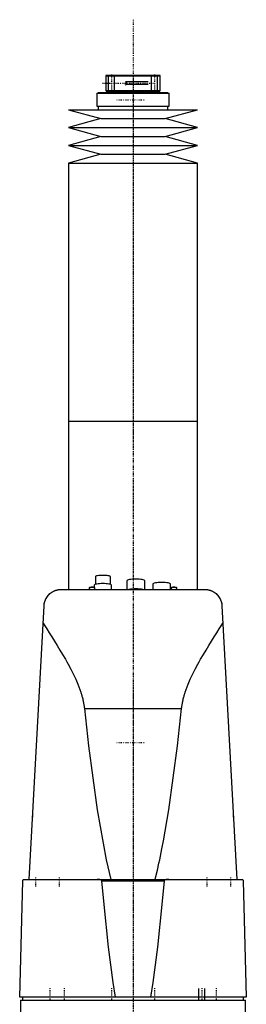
# Model space of a CAD drawing. Extents: x -120 to 120, y -1 to 1168.
# Tile 2 of 2: x -79 to 79, y 483 to 1168. Entities that reach past the tile are written whole.
import ezdxf

# ---------------------------------------------------------------- set-up
doc = ezdxf.new("R2010")
doc.units = 0
doc.linetypes.add('CENTER', pattern=[1.5, 0.45, -0.5, 0.05, -0.5])
for name, color, linetype in [('AM_0', 7, 'CONTINUOUS'), ('AM_10', 7, 'CONTINUOUS'), ('AM_7', 7, 'CENTER')]:
    doc.layers.add(name, color=color, linetype=linetype)

msp = doc.modelspace()

# ---------------------------------------------------------------- linework, layer by layer
at = {"layer": 'AM_0', "color": 7, "linetype": 'CONTINUOUS'}
for p, q in [((-18.7, 1129.5), (-19, 1129.2)), ((-19, 1129.2), (-19, 1118.8)), ((-19, 1129.2), (19, 1129.2)), ((-18.7, 1129.5), (18.7, 1129.5)), ((19, 1129.2), (18.7, 1129.5)), ((19, 1118.8), (19, 1129.2)), ((-19, 1118.8), (-18.7, 1118.5)), ((-19, 1118.8), (19, 1118.8)), ((-18.7, 1118.5), (18.7, 1118.5)), ((-12.5, 1118.5), (-12.5, 1117.5)), ((12.5, 1117.5), (12.5, 1118.5)), ((18.7, 1118.5), (19, 1118.8)), ((-25.15, 1117), (-25.15, 1108)), ((-25.15, 1117), (25.15, 1117)), ((-24.35, 1117.5), (-24.35, 1117)), ((-24.35, 1117.5), (24.35, 1117.5)), ((24.35, 1117), (24.35, 1117.5)), ((25.15, 1108), (25.15, 1117)), ((-45, 1105.5), (-22.5, 1099.3)), ((-45, 1105.5), (45, 1105.5)), ((-25.15, 1108), (25.15, 1108)), ((-24.35, 1108), (-24.35, 1105.5)), ((22.5, 1099.3), (45, 1105.5)), ((24.35, 1105.5), (24.35, 1108)), ((-22.5, 1099.3), (-45, 1093.1)), ((-22.5, 1099.3), (22.5, 1099.3)), ((45, 1093.1), (22.5, 1099.3)), ((-45, 1093.1), (-22.5, 1086.9)), ((-45, 1093.1), (45, 1093.1)), ((22.5, 1086.9), (45, 1093.1)), ((-22.5, 1086.9), (-45, 1080.7)), ((-22.5, 1086.9), (22.5, 1086.9)), ((45, 1080.7), (22.5, 1086.9)), ((-45, 1080.7), (-22.5, 1074.5)), ((-45, 1080.7), (45, 1080.7)), ((22.5, 1074.5), (45, 1080.7)), ((-22.5, 1074.5), (-45, 1068.3)), ((-22.5, 1074.5), (22.5, 1074.5)), ((45, 1068.3), (22.5, 1074.5)), ((-45, 1068.3), (-45, 888.75)), ((-45, 1068.3), (45, 1068.3)), ((45, 888.75), (45, 1068.3)), ((-45, 888.75), (-45, 771.5)), ((-45, 888.75), (45, 888.75)), ((-45, 888.75), (0, 888.75)), ((45, 771.5), (45, 888.75)), ((-26.25, 780.38), (-26.25, 774.98)), ((-15.75, 774.98), (-15.75, 780.38)), ((-4.25, 777.52), (-4.25, 771.5)), ((8.25, 771.5), (8.25, 777.52)), ((13.75, 775.26), (13.75, 771.5)), ((26.25, 771.5), (26.25, 775.26)), ((-50, 771.5), (50, 771.5)), ((-30.47, 772.49), (-30.5, 772.43)), ((-30.5, 772.43), (-30.5, 771.5)), ((-30.22, 772.73), (-30.47, 772.49)), ((-27, 774.47), (-27, 772.83)), ((-26.53, 772.49), (-26.78, 772.73)), ((-26.5, 771.5), (-26.5, 772.43)), ((-15, 771.5), (-15, 774.47)), ((26.53, 772.49), (26.5, 772.43)), ((26.5, 772.43), (26.5, 771.5)), ((26.78, 772.73), (26.53, 772.49)), ((30.47, 772.49), (30.22, 772.73)), ((30.5, 771.5), (30.5, 772.43)), ((-72.48, 569.6), (-61.98, 760.16)), ((61.98, 760.16), (72.48, 569.6)), ((-33.89, 688.56), (33.89, 688.56)), ((-70, 614.67), (-70, 612.94)), ((70, 612.94), (70, 614.67)), ((-75.83, 569.6), (75.83, 569.6)), ((-79, 487.5), (-76.83, 568.63)), ((-21.74, 568.63), (21.74, 568.63)), ((76.83, 568.63), (79, 487.5)), ((79, 487.5), (-79, 487.5)), ((-77, 487.5), (-77, 485.5)), ((77, 485.5), (77, 487.5)), ((-78.5, 485.5), (78.5, 485.5)), ((-78.5, 485.5), (-78.5, 472.2)), ((78.5, 472.2), (78.5, 485.5))]:
    msp.add_line(p, q, dxfattribs=at)
for points in [[(-15, 774.47), (-15.12, 774.68), (-15.46, 774.87), (-16.01, 775.05), (-16.76, 775.21), (-17.67, 775.34), (-18.7, 775.44), (-19.83, 775.5), (-21, 775.52), (-22.17, 775.5), (-23.3, 775.44), (-24.33, 775.34), (-25.24, 775.21), (-25.99, 775.05), (-26.54, 774.87), (-26.88, 774.68), (-27, 774.47)], [(-15.75, 780.38), (-15.85, 780.56), (-16.15, 780.73), (-16.63, 780.89), (-17.29, 781.03), (-18.08, 781.14), (-18.99, 781.23), (-19.98, 781.28), (-21, 781.29), (-22.02, 781.28), (-23.01, 781.23), (-23.92, 781.14), (-24.71, 781.03), (-25.37, 780.89), (-25.85, 780.73), (-26.15, 780.56), (-26.25, 780.38)], [(8.25, 777.52), (8.13, 777.73), (7.77, 777.93), (7.2, 778.12), (6.42, 778.29), (5.47, 778.42), (4.39, 778.52), (3.22, 778.58), (2, 778.6), (0.78, 778.58), (-0.39, 778.52), (-1.47, 778.42), (-2.42, 778.29), (-3.2, 778.12), (-3.77, 777.93), (-4.13, 777.73), (-4.25, 777.52)], [(26.25, 775.26), (26.13, 775.47), (25.77, 775.68), (25.2, 775.87), (24.42, 776.03), (23.47, 776.16), (22.39, 776.26), (21.22, 776.33), (20, 776.35), (18.78, 776.33), (17.61, 776.26), (16.53, 776.16), (15.58, 776.03), (14.8, 775.87), (14.23, 775.68), (13.87, 775.47), (13.75, 775.26)], [(-26.5, 772.43), (-26.54, 772.5), (-26.65, 772.57), (-26.84, 772.63), (-27.09, 772.68), (-27.4, 772.72), (-27.75, 772.75), (-28.13, 772.77), (-28.52, 772.78), (-28.91, 772.77), (-29.29, 772.75), (-29.63, 772.72), (-29.94, 772.67), (-30.18, 772.62), (-30.36, 772.56), (-30.47, 772.49)], [(-28.5, 772.98), (-28.85, 772.98), (-29.18, 772.96), (-29.48, 772.93), (-29.75, 772.89), (-29.97, 772.84), (-30.13, 772.79), (-30.22, 772.73)], [(-26.78, 772.73), (-26.87, 772.79), (-27.03, 772.84), (-27.25, 772.89), (-27.52, 772.93), (-27.82, 772.96), (-28.15, 772.98), (-28.5, 772.98)], [(6.86, 771.5), (5.81, 771.64), (4.62, 771.75), (3.34, 771.82), (2, 771.84), (0.66, 771.82), (-0.62, 771.75), (-1.81, 771.64), (-2.86, 771.5)], [(30.5, 772.43), (30.46, 772.5), (30.35, 772.57), (30.16, 772.63), (29.91, 772.68), (29.6, 772.72), (29.25, 772.75), (28.87, 772.77), (28.48, 772.78), (28.09, 772.77), (27.71, 772.75), (27.37, 772.72), (27.06, 772.67), (26.82, 772.62), (26.64, 772.56), (26.53, 772.49)], [(28.5, 772.98), (28.15, 772.98), (27.82, 772.96), (27.52, 772.93), (27.25, 772.89), (27.03, 772.84), (26.87, 772.79), (26.78, 772.73)], [(30.22, 772.73), (30.13, 772.79), (29.97, 772.84), (29.75, 772.89), (29.48, 772.93), (29.18, 772.96), (28.85, 772.98), (28.5, 772.98)]]:
    msp.add_lwpolyline(points, dxfattribs=at)
for points in [[(-61.98, 760.16, 0), (-61.95, 760.64, 0), (-61.82, 761.58, 0), (-61.62, 762.5, 0), (-61.49, 762.95, 0), (-61.35, 763.4, 0), (-61.02, 764.26, 0), (-60.62, 765.08, 0), (-60.17, 765.87, 0), (-59.67, 766.61, 0), (-59.12, 767.3, 0), (-58.83, 767.63, 0), (-58.52, 767.95, 0), (-57.89, 768.54, 0), (-57.22, 769.09, 0), (-56.49, 769.59, 0), (-55.66, 770.08, 0), (-55.13, 770.35, 0), (-54.97, 770.42, 0), (-54.8, 770.5, 0), (-54.72, 770.53, 0), (-54.64, 770.57, 0), (-54.47, 770.64, 0), (-54.3, 770.7, 0), (-54.21, 770.74, 0), (-54.12, 770.77, 0), (-53.94, 770.83, 0), (-53.76, 770.9, 0), (-53.67, 770.93, 0), (-53.57, 770.96, 0), (-53.38, 771.01, 0), (-53.19, 771.07, 0), (-52.99, 771.12, 0), (-52.79, 771.17, 0), (-52.57, 771.22, 0), (-52.46, 771.24, 0), (-52.35, 771.27, 0), (-52.11, 771.31, 0), (-51.85, 771.36, 0), (-51.7, 771.38, 0), (-51.66, 771.39, 0), (-51.61, 771.39, 0), (-51.59, 771.39, 0), (-51.57, 771.4, 0), (-51.52, 771.4, 0), (-51.48, 771.41, 0), (-51.43, 771.41, 0), (-51.39, 771.42, 0), (-51.34, 771.42, 0), (-51.32, 771.43, 0), (-51.29, 771.43, 0), (-51.25, 771.44, 0), (-51.2, 771.44, 0), (-51.15, 771.44, 0), (-51.11, 771.45, 0), (-51.06, 771.45, 0), (-51.03, 771.46, 0), (-51.01, 771.46, 0), (-50.96, 771.46, 0), (-50.91, 771.47, 0), (-50.89, 771.47, 0), (-50.87, 771.47, 0), (-50.82, 771.47, 0), (-50.77, 771.48, 0), (-50.74, 771.48, 0), (-50.72, 771.48, 0), (-50.67, 771.48, 0), (-50.62, 771.48, 0), (-50.57, 771.49, 0), (-50.52, 771.49, 0), (-50.47, 771.49, 0), (-50.45, 771.49, 0), (-50.42, 771.49, 0), (-50.37, 771.49, 0), (-50.32, 771.5, 0), (-50.27, 771.5, 0), (-50.22, 771.5, 0), (-50.17, 771.5, 0), (-50.15, 771.5, 0), (-50.12, 771.5, 0), (-50.07, 771.5, 0), (-50.02, 771.5, 0), (-50, 771.5, 0)], [(-60.27, 765.71, 0), (-60.18, 765.86, 0), (-59.99, 766.14, 0), (-59.8, 766.42, 0), (-59.71, 766.56, 0), (-59.61, 766.69, 0), (-59.42, 766.93, 0), (-59.24, 767.16, 0), (-59.07, 767.36, 0), (-58.91, 767.54, 0), (-58.76, 767.7, 0), (-58.69, 767.78, 0), (-58.62, 767.85, 0), (-58.49, 767.99, 0), (-58.37, 768.1, 0), (-58.26, 768.2, 0), (-58.18, 768.28, 0), (-58.11, 768.35, 0), (-58.08, 768.37, 0), (-58.05, 768.4, 0), (-58.02, 768.43, 0), (-58, 768.44, 0), (-58, 768.44, 0)], [(50, 771.5, 0), (50.02, 771.5, 0), (50.07, 771.5, 0), (50.12, 771.5, 0), (50.15, 771.5, 0), (50.17, 771.5, 0), (50.22, 771.5, 0), (50.27, 771.5, 0), (50.32, 771.5, 0), (50.37, 771.49, 0), (50.42, 771.49, 0), (50.45, 771.49, 0), (50.47, 771.49, 0), (50.52, 771.49, 0), (50.57, 771.49, 0), (50.62, 771.48, 0), (50.67, 771.48, 0), (50.72, 771.48, 0), (50.74, 771.48, 0), (50.77, 771.48, 0), (50.82, 771.47, 0), (50.87, 771.47, 0), (50.89, 771.47, 0), (50.91, 771.47, 0), (50.96, 771.46, 0), (51.01, 771.46, 0), (51.03, 771.46, 0), (51.06, 771.45, 0), (51.11, 771.45, 0), (51.15, 771.44, 0), (51.2, 771.44, 0), (51.25, 771.44, 0), (51.29, 771.43, 0), (51.32, 771.43, 0), (51.34, 771.42, 0), (51.39, 771.42, 0), (51.43, 771.41, 0), (51.48, 771.41, 0), (51.52, 771.4, 0), (51.57, 771.4, 0), (51.59, 771.39, 0), (51.61, 771.39, 0), (51.66, 771.39, 0), (51.7, 771.38, 0), (51.85, 771.36, 0), (52.11, 771.31, 0), (52.35, 771.27, 0), (52.46, 771.24, 0), (52.57, 771.22, 0), (52.79, 771.17, 0), (52.99, 771.12, 0), (53.19, 771.07, 0), (53.38, 771.01, 0), (53.57, 770.96, 0), (53.67, 770.93, 0), (53.76, 770.9, 0), (53.94, 770.83, 0), (54.12, 770.77, 0), (54.21, 770.74, 0), (54.3, 770.7, 0), (54.47, 770.64, 0), (54.64, 770.57, 0), (54.72, 770.53, 0), (54.8, 770.5, 0), (54.97, 770.42, 0), (55.13, 770.35, 0), (55.66, 770.08, 0), (56.49, 769.59, 0), (57.22, 769.09, 0), (57.89, 768.54, 0), (58.52, 767.95, 0), (58.83, 767.63, 0), (59.12, 767.3, 0), (59.67, 766.61, 0), (60.17, 765.87, 0), (60.62, 765.08, 0), (61.02, 764.26, 0), (61.35, 763.4, 0), (61.49, 762.95, 0), (61.62, 762.5, 0), (61.82, 761.58, 0), (61.95, 760.64, 0), (61.98, 760.16, 0)], [(58, 768.44, 0), (58, 768.44, 0), (58.02, 768.43, 0), (58.05, 768.4, 0), (58.08, 768.37, 0), (58.11, 768.35, 0), (58.18, 768.28, 0), (58.26, 768.2, 0), (58.37, 768.1, 0), (58.49, 767.99, 0), (58.62, 767.85, 0), (58.69, 767.78, 0), (58.76, 767.7, 0), (58.91, 767.54, 0), (59.07, 767.36, 0), (59.24, 767.16, 0), (59.42, 766.93, 0), (59.61, 766.69, 0), (59.71, 766.56, 0), (59.8, 766.42, 0), (59.99, 766.14, 0), (60.18, 765.86, 0), (60.27, 765.71, 0)], [(-61.98, 760.16, 0), (-61.97, 760.32, 0), (-61.94, 760.65, 0), (-61.91, 760.97, 0), (-61.89, 761.13, 0), (-61.86, 761.3, 0), (-61.81, 761.62, 0), (-61.75, 761.94, 0), (-61.68, 762.26, 0), (-61.6, 762.57, 0), (-61.51, 762.89, 0), (-61.47, 763.04, 0), (-61.42, 763.2, 0), (-61.31, 763.51, 0), (-61.2, 763.81, 0), (-61.08, 764.11, 0), (-60.95, 764.41, 0), (-60.81, 764.71, 0), (-60.74, 764.86, 0), (-60.66, 765, 0), (-60.51, 765.29, 0), (-60.35, 765.57, 0), (-60.27, 765.71, 0)], [(60.27, 765.71, 0), (60.35, 765.57, 0), (60.51, 765.29, 0), (60.66, 765, 0), (60.74, 764.86, 0), (60.81, 764.71, 0), (60.95, 764.41, 0), (61.08, 764.11, 0), (61.2, 763.81, 0), (61.31, 763.51, 0), (61.42, 763.2, 0), (61.47, 763.04, 0), (61.51, 762.89, 0), (61.6, 762.57, 0), (61.68, 762.26, 0), (61.75, 761.94, 0), (61.81, 761.62, 0), (61.86, 761.3, 0), (61.89, 761.13, 0), (61.91, 760.97, 0), (61.94, 760.65, 0), (61.97, 760.32, 0), (61.98, 760.16, 0)], [(-62.65, 748.09, 0), (-61.85, 746.79, 0), (-60.18, 744.12, 0), (-58.43, 741.34, 0), (-57.54, 739.91, 0), (-56.63, 738.46, 0), (-54.77, 735.49, 0), (-52.87, 732.43, 0), (-50.95, 729.3, 0), (-49.03, 726.09, 0), (-47.11, 722.81, 0), (-46.16, 721.14, 0), (-45.23, 719.46, 0), (-43.39, 716.06, 0), (-41.63, 712.6, 0), (-39.96, 709.08, 0), (-38.42, 705.5, 0), (-37.04, 701.86, 0), (-36.41, 700.01, 0), (-36.31, 699.71, 0), (-36.12, 699.09, 0), (-35.93, 698.46, 0), (-35.83, 698.15, 0), (-35.74, 697.84, 0), (-35.57, 697.21, 0), (-35.4, 696.59, 0), (-35.23, 695.96, 0), (-35.08, 695.33, 0), (-34.93, 694.69, 0), (-34.86, 694.37, 0), (-34.79, 694.06, 0), (-34.65, 693.42, 0), (-34.52, 692.78, 0), (-34.4, 692.13, 0), (-34.29, 691.49, 0), (-34.19, 690.84, 0), (-34.14, 690.52, 0), (-34.09, 690.19, 0), (-34, 689.54, 0), (-33.92, 688.89, 0), (-33.89, 688.56, 0)], [(33.89, 688.56, 0), (33.92, 688.89, 0), (34, 689.54, 0), (34.09, 690.19, 0), (34.14, 690.52, 0), (34.19, 690.84, 0), (34.29, 691.49, 0), (34.4, 692.13, 0), (34.52, 692.78, 0), (34.65, 693.42, 0), (34.79, 694.06, 0), (34.86, 694.37, 0), (34.93, 694.69, 0), (35.08, 695.33, 0), (35.23, 695.96, 0), (35.4, 696.59, 0), (35.57, 697.21, 0), (35.74, 697.84, 0), (35.83, 698.15, 0), (35.93, 698.46, 0), (36.12, 699.09, 0), (36.31, 699.71, 0), (36.41, 700.01, 0), (37.04, 701.86, 0), (38.42, 705.5, 0), (39.96, 709.08, 0), (41.63, 712.6, 0), (43.39, 716.06, 0), (45.23, 719.46, 0), (46.16, 721.14, 0), (47.11, 722.81, 0), (49.03, 726.09, 0), (50.95, 729.3, 0), (52.87, 732.43, 0), (54.77, 735.49, 0), (56.63, 738.46, 0), (57.54, 739.91, 0), (58.43, 741.34, 0), (60.18, 744.12, 0), (61.85, 746.79, 0), (62.65, 748.09, 0)], [(-33.89, 688.56, 0), (-30.94, 662.64, 0), (-24.88, 617.98, 0), (-18.61, 583.2, 0), (-15.41, 569.6, 0)], [(15.41, 569.6, 0), (15.95, 571.69, 0), (17.01, 576.08, 0), (18.08, 580.76, 0), (18.61, 583.2, 0), (19.13, 585.71, 0), (20.19, 590.95, 0), (21.24, 596.47, 0), (24.88, 617.98, 0), (30.94, 662.64, 0), (33.89, 688.56, 0)], [(-76.83, 568.63, 0), (-76.83, 568.63, 0), (-76.83, 568.64, 0), (-76.83, 568.64, 0), (-76.83, 568.65, 0), (-76.83, 568.65, 0), (-76.83, 568.65, 0), (-76.83, 568.66, 0), (-76.83, 568.67, 0), (-76.83, 568.67, 0), (-76.83, 568.68, 0), (-76.83, 568.68, 0), (-76.83, 568.68, 0), (-76.83, 568.69, 0), (-76.83, 568.7, 0), (-76.82, 568.7, 0), (-76.82, 568.71, 0), (-76.82, 568.71, 0), (-76.82, 568.72, 0), (-76.82, 568.72, 0), (-76.82, 568.73, 0), (-76.82, 568.73, 0), (-76.82, 568.73, 0), (-76.82, 568.74, 0), (-76.82, 568.74, 0), (-76.82, 568.75, 0), (-76.82, 568.75, 0), (-76.82, 568.75, 0), (-76.82, 568.76, 0), (-76.82, 568.76, 0), (-76.82, 568.77, 0), (-76.81, 568.77, 0), (-76.81, 568.78, 0), (-76.81, 568.78, 0), (-76.81, 568.78, 0), (-76.81, 568.79, 0), (-76.81, 568.79, 0), (-76.81, 568.81, 0), (-76.8, 568.84, 0), (-76.8, 568.86, 0), (-76.79, 568.88, 0), (-76.79, 568.9, 0), (-76.78, 568.91, 0), (-76.77, 568.93, 0), (-76.77, 568.95, 0), (-76.76, 568.97, 0), (-76.75, 568.99, 0), (-76.74, 569.01, 0), (-76.74, 569.02, 0), (-76.73, 569.03, 0), (-76.73, 569.05, 0), (-76.72, 569.06, 0), (-76.71, 569.07, 0), (-76.71, 569.08, 0), (-76.7, 569.09, 0), (-76.69, 569.11, 0), (-76.69, 569.11, 0), (-76.68, 569.12, 0), (-76.68, 569.13, 0), (-76.67, 569.15, 0), (-76.64, 569.19, 0), (-76.59, 569.26, 0), (-76.53, 569.31, 0), (-76.48, 569.36, 0), (-76.42, 569.41, 0), (-76.39, 569.43, 0), (-76.36, 569.45, 0), (-76.3, 569.48, 0), (-76.24, 569.51, 0), (-76.17, 569.54, 0), (-76.11, 569.56, 0), (-76.05, 569.58, 0), (-76.02, 569.58, 0), (-75.99, 569.59, 0), (-75.92, 569.6, 0), (-75.86, 569.6, 0), (-75.83, 569.6, 0)], [(-21.74, 568.63, 0), (-21.74, 568.63, 0), (-21.74, 568.63, 0), (-21.74, 568.64, 0), (-21.74, 568.64, 0), (-21.74, 568.64, 0), (-21.74, 568.65, 0), (-21.74, 568.66, 0), (-21.75, 568.66, 0), (-21.75, 568.67, 0), (-21.75, 568.67, 0), (-21.75, 568.67, 0), (-21.75, 568.68, 0), (-21.75, 568.68, 0), (-21.75, 568.69, 0), (-21.75, 568.69, 0), (-21.76, 568.7, 0), (-21.76, 568.7, 0), (-21.76, 568.71, 0), (-21.76, 568.71, 0), (-21.76, 568.71, 0), (-21.76, 568.72, 0), (-21.77, 568.72, 0), (-21.77, 568.73, 0), (-21.77, 568.73, 0), (-21.77, 568.74, 0), (-21.77, 568.74, 0), (-21.77, 568.74, 0), (-21.78, 568.75, 0), (-21.78, 568.75, 0), (-21.78, 568.76, 0), (-21.78, 568.76, 0), (-21.79, 568.77, 0), (-21.79, 568.77, 0), (-21.79, 568.77, 0), (-21.79, 568.78, 0), (-21.8, 568.78, 0), (-21.81, 568.8, 0), (-21.83, 568.82, 0), (-21.85, 568.85, 0), (-21.87, 568.87, 0), (-21.88, 568.88, 0), (-21.89, 568.89, 0), (-21.92, 568.92, 0), (-21.94, 568.94, 0), (-21.97, 568.96, 0), (-22, 568.98, 0), (-22.02, 569, 0), (-22.04, 569.01, 0), (-22.05, 569.01, 0), (-22.08, 569.03, 0), (-22.11, 569.05, 0), (-22.12, 569.06, 0), (-22.14, 569.07, 0), (-22.17, 569.08, 0), (-22.2, 569.1, 0), (-22.21, 569.1, 0), (-22.23, 569.11, 0), (-22.26, 569.13, 0), (-22.28, 569.14, 0), (-22.38, 569.18, 0), (-22.56, 569.25, 0), (-22.74, 569.31, 0), (-22.93, 569.36, 0), (-23.12, 569.41, 0), (-23.22, 569.43, 0), (-23.32, 569.45, 0), (-23.51, 569.48, 0), (-23.71, 569.51, 0), (-23.91, 569.54, 0), (-24.11, 569.56, 0), (-24.3, 569.58, 0), (-24.4, 569.58, 0), (-24.5, 569.59, 0), (-24.69, 569.6, 0), (-24.88, 569.6, 0), (-24.97, 569.6, 0)], [(24.97, 569.6, 0), (24.88, 569.6, 0), (24.69, 569.6, 0), (24.5, 569.59, 0), (24.4, 569.58, 0), (24.3, 569.58, 0), (24.11, 569.56, 0), (23.91, 569.54, 0), (23.71, 569.51, 0), (23.51, 569.48, 0), (23.32, 569.45, 0), (23.22, 569.43, 0), (23.12, 569.41, 0), (22.93, 569.36, 0), (22.74, 569.31, 0), (22.56, 569.25, 0), (22.38, 569.18, 0), (22.28, 569.14, 0), (22.26, 569.13, 0), (22.23, 569.11, 0), (22.21, 569.1, 0), (22.2, 569.1, 0), (22.17, 569.08, 0), (22.14, 569.07, 0), (22.12, 569.06, 0), (22.11, 569.05, 0), (22.08, 569.03, 0), (22.05, 569.01, 0), (22.04, 569.01, 0), (22.02, 569, 0), (22, 568.98, 0), (21.97, 568.96, 0), (21.94, 568.94, 0), (21.92, 568.92, 0), (21.89, 568.89, 0), (21.88, 568.88, 0), (21.87, 568.87, 0), (21.85, 568.85, 0), (21.83, 568.82, 0), (21.81, 568.8, 0), (21.8, 568.78, 0), (21.79, 568.78, 0), (21.79, 568.77, 0), (21.79, 568.77, 0), (21.79, 568.77, 0), (21.78, 568.76, 0), (21.78, 568.76, 0), (21.78, 568.75, 0), (21.78, 568.75, 0), (21.77, 568.74, 0), (21.77, 568.74, 0), (21.77, 568.74, 0), (21.77, 568.73, 0), (21.77, 568.73, 0), (21.77, 568.72, 0), (21.76, 568.72, 0), (21.76, 568.71, 0), (21.76, 568.71, 0), (21.76, 568.71, 0), (21.76, 568.7, 0), (21.76, 568.7, 0), (21.75, 568.69, 0), (21.75, 568.69, 0), (21.75, 568.68, 0), (21.75, 568.68, 0), (21.75, 568.67, 0), (21.75, 568.67, 0), (21.75, 568.67, 0), (21.75, 568.66, 0), (21.74, 568.66, 0), (21.74, 568.65, 0), (21.74, 568.64, 0), (21.74, 568.64, 0), (21.74, 568.64, 0), (21.74, 568.63, 0), (21.74, 568.63, 0), (21.74, 568.63, 0)], [(75.83, 569.6, 0), (75.86, 569.6, 0), (75.92, 569.6, 0), (75.99, 569.59, 0), (76.02, 569.58, 0), (76.05, 569.58, 0), (76.11, 569.56, 0), (76.17, 569.54, 0), (76.24, 569.51, 0), (76.3, 569.48, 0), (76.36, 569.45, 0), (76.39, 569.43, 0), (76.42, 569.41, 0), (76.48, 569.36, 0), (76.53, 569.31, 0), (76.59, 569.26, 0), (76.64, 569.19, 0), (76.67, 569.15, 0), (76.68, 569.13, 0), (76.68, 569.12, 0), (76.69, 569.11, 0), (76.69, 569.11, 0), (76.7, 569.09, 0), (76.71, 569.08, 0), (76.71, 569.07, 0), (76.72, 569.06, 0), (76.73, 569.05, 0), (76.73, 569.03, 0), (76.74, 569.02, 0), (76.74, 569.01, 0), (76.75, 568.99, 0), (76.76, 568.97, 0), (76.77, 568.95, 0), (76.77, 568.93, 0), (76.78, 568.91, 0), (76.79, 568.9, 0), (76.79, 568.88, 0), (76.8, 568.86, 0), (76.8, 568.84, 0), (76.81, 568.81, 0), (76.81, 568.79, 0), (76.81, 568.79, 0), (76.81, 568.78, 0), (76.81, 568.78, 0), (76.81, 568.78, 0), (76.81, 568.77, 0), (76.82, 568.77, 0), (76.82, 568.76, 0), (76.82, 568.76, 0), (76.82, 568.75, 0), (76.82, 568.75, 0), (76.82, 568.75, 0), (76.82, 568.74, 0), (76.82, 568.74, 0), (76.82, 568.73, 0), (76.82, 568.73, 0), (76.82, 568.73, 0), (76.82, 568.72, 0), (76.82, 568.72, 0), (76.82, 568.71, 0), (76.82, 568.71, 0), (76.82, 568.7, 0), (76.83, 568.7, 0), (76.83, 568.69, 0), (76.83, 568.68, 0), (76.83, 568.68, 0), (76.83, 568.68, 0), (76.83, 568.67, 0), (76.83, 568.67, 0), (76.83, 568.66, 0), (76.83, 568.65, 0), (76.83, 568.65, 0), (76.83, 568.65, 0), (76.83, 568.64, 0), (76.83, 568.64, 0), (76.83, 568.63, 0), (76.83, 568.63, 0)], [(-12.26, 487.5, 0), (-13.86, 497.87, 0), (-17.03, 522.41, 0), (-20.18, 551.98, 0), (-21.74, 568.63, 0)], [(21.74, 568.63, 0), (20.18, 551.98, 0), (17.03, 522.41, 0), (13.86, 497.87, 0), (12.26, 487.5, 0)]]:
    msp.add_polyline3d(points, dxfattribs=at)
at = {"layer": 'AM_10', "color": 7, "linetype": 'CONTINUOUS'}
for p, q in [((-17, 1118.5), (-17, 1129.5)), ((-13, 1118.5), (-13, 1129.5)), ((-5.5, 1125.25), (-4.65, 1124.97)), ((-4.65, 1125.25), (-4.65, 1122.75)), ((10.5, 1124.97), (-4.65, 1124.97)), ((13, 1118.5), (13, 1129.5)), ((17, 1118.5), (17, 1129.5)), ((-5.5, 1122.75), (-4.65, 1123.03)), ((10.5, 1123.03), (-4.65, 1123.03)), ((46, 485.5), (46, 493.5)), ((50, 485.5), (50, 493.5))]:
    msp.add_line(p, q, dxfattribs=at)
at = {"layer": 'AM_7', "color": 4, "linetype": 'CENTER'}
for p, q in [((0, 1168.2), (0, 316.8)), ((-15, 1130.05), (-15, 1117.95)), ((0, 1128.94), (0, 877.31)), ((15, 1130.05), (15, 1117.95)), ((-21.25, 1124), (15.5, 1124)), ((-11.38, 1112.5), (7.87, 1112.5)), ((0, 900.19), (0, 648.56)), ((0, 762.2), (0, 724.8)), ((0, 700.5), (0, 370.5)), ((-11.38, 665), (7.87, 665)), ((-68, 570.9), (-68, 564.3)), ((-51.5, 570.9), (-51.5, 564.3)), ((51.5, 570.9), (51.5, 564.3)), ((68, 570.9), (68, 564.3)), ((-58, 493.9), (-58, 485.1)), ((-48, 493.9), (-48, 485.1)), ((-15, 493.9), (-15, 485.1)), ((15, 493.9), (15, 485.1)), ((48, 493.9), (48, 485.1)), ((58, 493.9), (58, 485.1))]:
    msp.add_line(p, q, dxfattribs=at)

doc.saveas('drawing.dxf')
